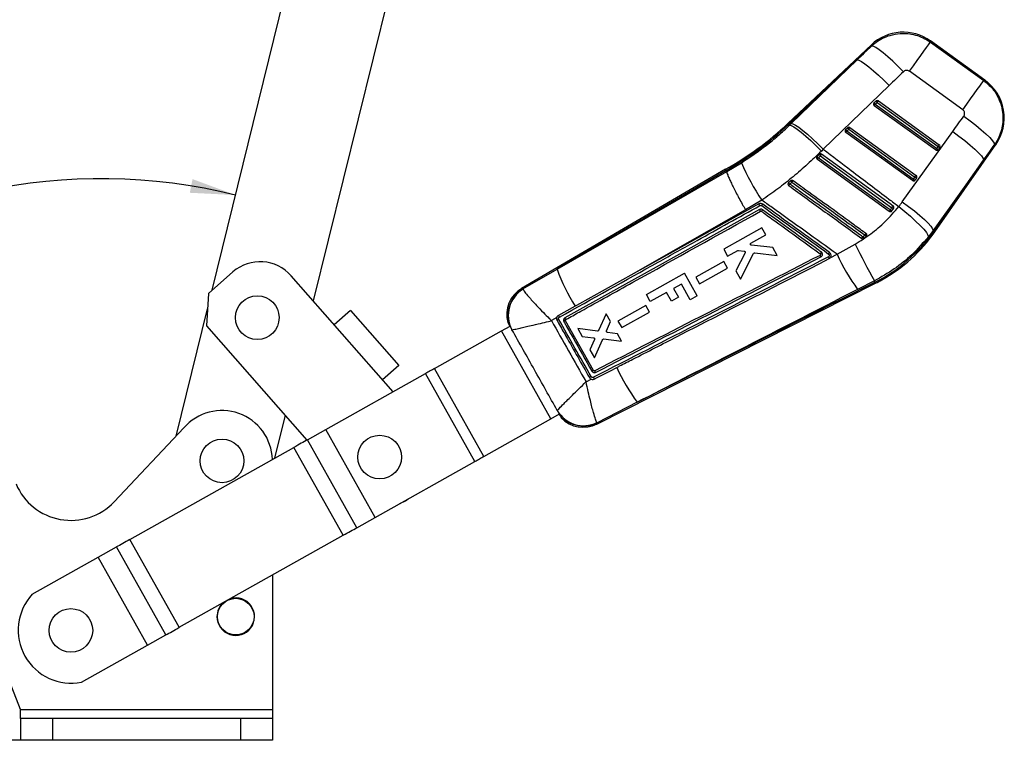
# Model space of a CAD drawing. Extents: x 81 to 742, y 47 to 575.
# Tile 15 of 21: x 153 to 296, y 393 to 498. Entities that reach past the tile are written whole.
import ezdxf

# ---------------------------------------------------------------- set-up
doc = ezdxf.new("R2010")
doc.units = 0
doc.header["$LTSCALE"] = 2
doc.layers.get('0').update_dxf_attribs({"linetype": 'CONTINUOUS'})
doc.styles.add('SLDTEXTSTYLE0', font='TXT', dxfattribs={"width": 0.75})
doc.dimstyles.new('SLDDIMSTYLE4', dxfattribs={"dimtxt": 7, "dimasz": 6.604, "dimexe": 0, "dimexo": 0.0625, "dimgap": 1.75, "dimtad": 1, "dimdec": 4, "dimlfac": 3, "dimzin": 12, "dimtxsty": 'SLDTEXTSTYLE0', "dimsah": 1, "dimcen": 0.09, "dimazin": 3, "dimtfac": 1, "dimtdec": 0, "dimtofl": 0, "dimtmove": 0, "dimatfit": 3, "dimtolj": 1, "dimtzin": 12})

# ---------------------------------------------------------------- blocks, each defined once
blk = doc.blocks.new('_D_10')
at = {"color": 179, "linetype": 'CONTINUOUS'}
blk.add_line((155.33, 393.22), (80.7, 393.22), dxfattribs=at)
blk.add_arc((164.42, 393.22), 81.72, 76.1605, 180, dxfattribs=at)
for points in [[(183.97, 472.57), (177.7, 474.89), (177.3, 472.9)], [(82.7, 393.22), (83.99, 399.78), (81.96, 399.86)]]:
    blk.add_solid(points, dxfattribs=at)
at = {"color": 179, "linetype": 'CONTINUOUS', "insert": (106.69, 464.33, 0.07), "char_height": 7, "attachment_point": 1, "rotation": 31.2512, "style": 'SLDTEXTSTYLE0'}
blk.add_mtext('104°', dxfattribs=at)

msp = doc.modelspace()

# ---------------------------------------------------------------- linework, layer by layer
at = {"color": 7, "linetype": 'CONTINUOUS'}
for p, q in [((180.557715, 458.718423), (205.011484, 557.980785)), ((219.25237, 554.472476), (195.279945, 457.163971)), ((285.100512, 494.832997), (292.877259, 489.244277)), ((293.049983, 489.28751), (285.101843, 494.999398)), ((276.512486, 494.429305), (264.377129, 482.99461)), ((274.44032, 492.229128), (264.500739, 482.863431)), ((264.857145, 482.981512), (274.44032, 492.229128)), ((289.820176, 484.990328), (282.043429, 490.579048)), ((279.087575, 488.490943), (269.5044, 479.243328)), ((276.899081, 485.992431), (277.197681, 486.273785)), ((277.063898, 485.766346), (277.362488, 486.047704)), ((277.362488, 486.047704), (286.222857, 479.644273)), ((277.540974, 486.29481), (286.401343, 479.891379)), ((285.843523, 479.133054), (276.926986, 485.577076)), ((285.980435, 479.322324), (277.063898, 485.766346)), ((264.500739, 482.863431), (264.61212, 482.745215)), ((264.61212, 482.745215), (264.857145, 482.981512)), ((272.762201, 482.094396), (273.060791, 482.37575)), ((282.484851, 474.672605), (272.790096, 481.679042)), ((272.927008, 481.868316), (273.225607, 482.14967)), ((282.621763, 474.861877), (272.927008, 481.868316)), ((273.225607, 482.14967), (273.404083, 482.396776)), ((273.225607, 482.14967), (282.864185, 475.183827)), ((273.404083, 482.396776), (283.042671, 475.430932)), ((281.018458, 471.581801), (288.368694, 481.821114)), ((269.5044, 479.243328), (269.233517, 478.973115)), ((285.775236, 467.235786), (294.645411, 479.913393)), ((286.222857, 479.644273), (285.980435, 479.322324)), ((286.46057, 479.511375), (286.218148, 479.189425)), ((255.462251, 476.015396), (257.614128, 477.280385)), ((268.625609, 478.196735), (268.582564, 478.144369)), ((268.924129, 478.477994), (268.625609, 478.196735)), ((268.653216, 477.78101), (279.126179, 470.212158)), ((292.85287, 477.665831), (285.502634, 467.426518)), ((285.627556, 467.339115), (292.85287, 477.665831)), ((255.288513, 476.318749), (225.610462, 458.978185)), ((255.378099, 476.162334), (230.75767, 461.776887)), ((255.378099, 476.162334), (255.462251, 476.015396)), ((255.46235, 476.01473), (255.462251, 476.015396)), ((264.780166, 474.637796), (264.470857, 474.369413)), ((282.864185, 475.183827), (282.621763, 474.861877)), ((283.101898, 475.050928), (282.859466, 474.728981)), ((260.576588, 471.821817), (258.188528, 470.425327)), ((279.495678, 470.261956), (279.500864, 470.268626)), ((279.500864, 470.268626), (279.743266, 470.590546)), ((260.563932, 467.787742), (255.018067, 464.674571)), ((261.130265, 466.777992), (260.563932, 467.787742)), ((285.502634, 467.426518), (284.810366, 466.505085)), ((285.627556, 467.339115), (285.502634, 467.426518)), ((258.991035, 465.57709), (261.130265, 466.777992)), ((275.451245, 466.267923), (275.772633, 466.533866)), ((275.772633, 466.533866), (275.835049, 466.609957)), ((255.018067, 464.674571), (255.58444, 463.664767)), ((255.58444, 463.664767), (257.056576, 464.491153)), ((257.159046, 464.511548), (258.013658, 464.409656)), ((262.160919, 464.940363), (259.056302, 465.260468)), ((262.811206, 463.780907), (262.160919, 464.940363)), ((271.525643, 463.950089), (274.148804, 465.438316)), ((258.144053, 464.16213), (256.775292, 461.541568)), ((257.448278, 460.341711), (259.360037, 464.051777)), ((259.528728, 464.142332), (262.811206, 463.780907)), ((270.532838, 463.445568), (271.525643, 463.950089)), ((270.532838, 463.445568), (270.541799, 463.456501)), ((225.793001, 458.918918), (230.75767, 461.776887)), ((255.030157, 462.881577), (250.975824, 460.60568)), ((251.519284, 459.63674), (255.573582, 461.912674)), ((255.573582, 461.912674), (255.030157, 462.881577)), ((256.775292, 461.541568), (257.448278, 460.341711)), ((183.590739, 461.381926), (180.034131, 458.258628)), ((206.890992, 443.942064), (192.058225, 460.83266)), ((241.926235, 461.133551), (233.596059, 456.502417)), ((243.773209, 458.074283), (249.31964, 461.186451)), ((251.160325, 457.906024), (249.31964, 461.186451)), ((250.975824, 460.60568), (251.519284, 459.63674)), ((276.952934, 460.080968), (274.517866, 458.84104)), ((277.043712, 459.901218), (276.952934, 460.080968)), ((225.793001, 458.918918), (225.807872, 458.869318)), ((236.54997, 439.246839), (277.124973, 459.740333)), ((242.424823, 442.416021), (277.043712, 459.901218)), ((248.859134, 459.6179), (247.737509, 458.988542)), ((247.737509, 458.988542), (248.454732, 457.710323)), ((250.140709, 457.333907), (248.859134, 459.6179)), ((180.034131, 458.258628), (179.728982, 453.554471)), ((244.332315, 457.077849), (243.773209, 458.074283)), ((246.709671, 458.41181), (244.332315, 457.077849)), ((247.426894, 457.133589), (246.709671, 458.41181)), ((248.454732, 457.710323), (247.426894, 457.133589)), ((251.160325, 457.906024), (250.140709, 457.333907)), ((175.330862, 437.501661), (179.887475, 455.997797)), ((200.706233, 455.783925), (198.326813, 453.694396)), ((200.706233, 455.783925), (207.74465, 447.769034)), ((233.596059, 456.502417), (233.418904, 456.403939)), ((243.682958, 456.51754), (239.628684, 454.241666)), ((244.226378, 455.548636), (243.682958, 456.51754)), ((230.713156, 454.729905), (229.94741, 454.292346)), ((232.021517, 454.445791), (232.032514, 454.452649)), ((237.923381, 455.300276), (236.816453, 452.875343)), ((238.551067, 454.181125), (237.923381, 455.300276)), ((240.17214, 453.272721), (244.226378, 455.548636)), ((179.728982, 453.554471), (194.349902, 436.905115)), ((222.684316, 452.803878), (223.933674, 453.504906)), ((223.587083, 454.019368), (223.65086, 454.05479)), ((223.587083, 454.019368), (223.698777, 453.889651)), ((223.767759, 453.738429), (223.88442, 453.477269)), ((224.197211, 452.980181), (224.181038, 452.987022)), ((236.062469, 447.053218), (231.980097, 454.266818)), ((236.640644, 452.77779), (233.800219, 453.147264)), ((233.800219, 453.147264), (234.439439, 452.007584)), ((237.950675, 452.827634), (238.551067, 454.181125)), ((239.628684, 454.241666), (240.17214, 453.272721)), ((212.93164, 447.331541), (222.681589, 452.802346)), ((229.858589, 440.011656), (222.681589, 452.802346)), ((229.861316, 440.013187), (222.684316, 452.803878)), ((234.439439, 452.007584), (236.084572, 451.803936)), ((236.218211, 451.564611), (235.531526, 450.060463)), ((236.193862, 448.879564), (237.370935, 451.524481)), ((237.546118, 451.62348), (240.16757, 451.298932)), ((239.551471, 452.397429), (238.082942, 452.590188)), ((240.16757, 451.298932), (239.551471, 452.397429)), ((235.531526, 450.060463), (236.193862, 448.879564)), ((207.74465, 447.769034), (205.365227, 445.679505)), ((220.108645, 434.540851), (212.93164, 447.331541)), ((197.103895, 438.450411), (211.632408, 446.602525)), ((218.809408, 433.811835), (211.632408, 446.602525)), ((234.983143, 445.391212), (235.737475, 445.773719)), ((242.424823, 442.416021), (236.59605, 439.429291)), ((191.178702, 440.516272), (189.637696, 434.261043)), ((229.861316, 440.013187), (231.1112, 440.714511)), ((231.062225, 440.68703), (231.224509, 440.451477)), ((231.317899, 440.313949), (231.370863, 440.151281)), ((166.290042, 427.938931), (176.438181, 438.672903)), ((220.108645, 434.540851), (229.858589, 440.011656)), ((236.59605, 439.429291), (236.57106, 439.459726)), ((194.42368, 436.946513), (197.099782, 438.448105)), ((204.276785, 425.657414), (197.099782, 438.448105)), ((204.280897, 425.659722), (197.103895, 438.450411)), ((168.596652, 422.454673), (192.466805, 435.848488)), ((199.643807, 423.057798), (192.466805, 435.848488)), ((201.600683, 424.155823), (194.42368, 436.946513)), ((204.280897, 425.659722), (218.809408, 433.811835)), ((152.656353, 397.724466), (141.992337, 424.551134)), ((201.600683, 424.155823), (204.276785, 425.657414)), ((204.276785, 425.657414), (204.280897, 425.659722)), ((175.773654, 409.663982), (199.643807, 423.057798)), ((175.773654, 409.663982), (168.596652, 422.454673)), ((163.963674, 419.855056), (166.639776, 421.356648)), ((173.816778, 408.565958), (166.639776, 421.356648)), ((154.368952, 414.47135), (163.959562, 419.852749)), ((163.963674, 419.855056), (163.959562, 419.852749)), ((171.136564, 407.062058), (163.959562, 419.852749)), ((171.140675, 407.064365), (163.963674, 419.855056)), ((189.32567, 417.268174), (189.32567, 397.724466)), ((171.140675, 407.064365), (173.816778, 408.565958)), ((161.545955, 401.68066), (171.136564, 407.062058)), ((171.140675, 407.064365), (171.136564, 407.062058)), ((152.659003, 397.721419), (152.656353, 397.724466)), ((152.656353, 397.724466), (189.32567, 397.724466)), ((152.659003, 396.391133), (152.659003, 397.721419)), ((189.32567, 397.724466), (189.32567, 396.391133)), ((152.659003, 396.391133), (152.659003, 393.224467)), ((157.325669, 396.391133), (152.659003, 396.391133)), ((157.325669, 396.391133), (157.325669, 393.224467)), ((184.659004, 396.391133), (157.325669, 396.391133)), ((184.659004, 396.391133), (184.659004, 393.224467)), ((189.32567, 396.391133), (184.659004, 396.391133)), ((189.32567, 396.391133), (189.32567, 393.224467)), ((157.325669, 393.224467), (152.659003, 393.224467)), ((184.659004, 393.224467), (157.325669, 393.224467)), ((189.32567, 393.224467), (184.659004, 393.224467))]:
    msp.add_line(p, q, dxfattribs=at)
at = {"color": 8, "linetype": 'CONTINUOUS'}
msp.add_line((230.795251, 441.199928), (230.797317, 441.21098), dxfattribs=at)
at = {"color": 7, "linetype": 'CONTINUOUS', "flags": 128}
for points in [[(282.043429, 490.579048), (282.631022, 491.39669), (283.187759, 492.171381), (283.697617, 492.880865), (284.145973, 493.504757), (284.519942, 494.02513), (284.808767, 494.42704), (285.004161, 494.698931), (285.100512, 494.832997)], [(281.187516, 490.514675), (280.406467, 491.301029), (279.635282, 492.038259), (278.89987, 492.701614), (278.224907, 493.268827), (277.633053, 493.720859), (277.144166, 494.042535), (276.774667, 494.223063), (276.536953, 494.256382)], [(274.44032, 492.229128), (274.683318, 492.189024), (275.056106, 492.003957), (275.546344, 491.680055), (276.137781, 491.228053), (276.810827, 490.662927), (277.543169, 490.003396), (278.310569, 489.271317), (279.087575, 488.490943)], [(289.820176, 484.990328), (290.407769, 485.80797), (290.964496, 486.582661), (291.474364, 487.292145), (291.92272, 487.916037), (292.29669, 488.43641), (292.585514, 488.838319), (292.780908, 489.110211), (292.877259, 489.244277)], [(289.969396, 484.054008), (290.878973, 483.385016), (291.740141, 482.715735), (292.523038, 482.069372), (293.200524, 481.468334), (293.749106, 480.933462), (294.149768, 480.483303), (294.388614, 480.133458), (294.457378, 479.896063)], [(264.61212, 482.745215), (264.849804, 482.699687), (265.217644, 482.50916), (265.703432, 482.179959), (266.291064, 481.72301), (266.96104, 481.153473), (267.691117, 480.490247), (268.457077, 479.755331), (269.233517, 478.973115)], [(264.857145, 482.981512), (265.100143, 482.941408), (265.47293, 482.756341), (265.963169, 482.432439), (266.554606, 481.980437), (267.227652, 481.415311), (267.960004, 480.75578), (268.727394, 480.023701), (269.5044, 479.243328)], [(288.368694, 481.821114), (289.271992, 481.155097), (290.127677, 480.488692), (290.906451, 479.844728), (291.581642, 479.245255), (292.130124, 478.7108), (292.533121, 478.259677), (292.776815, 477.907332), (292.85287, 477.665831)], [(279.266528, 470.405993), (278.827818, 470.723122), (277.072968, 471.991648), (270.053597, 477.065803), (268.794489, 477.976001)], [(269.091856, 478.255753), (269.530566, 477.938617), (271.285397, 476.670066), (278.304777, 471.595922), (279.507748, 470.726343)], [(279.684277, 470.970863), (279.251528, 471.283624), (277.496558, 472.551991), (270.476691, 477.625461), (269.26762, 478.499293)], [(230.75767, 461.776887), (239.552301, 466.845484), (255.46235, 476.01473)], [(281.018458, 471.581801), (281.921756, 470.915784), (282.77744, 470.249379), (283.556215, 469.605413), (284.231406, 469.005939), (284.779888, 468.471489), (285.182885, 468.020364), (285.426579, 467.668019), (285.502634, 467.426518)], [(260.255915, 470.463874), (246.086505, 462.580285), (246.070173, 462.571198), (231.916027, 454.698903)], [(260.150484, 471.268921), (245.554012, 463.150734), (241.926235, 461.133551)], [(258.188528, 470.425327), (247.637805, 464.396253), (241.926235, 461.133551)], [(280.50556, 470.903602), (281.379692, 470.190564), (282.206786, 469.47876), (282.958261, 468.792795), (283.60813, 468.156379), (284.133953, 467.591506), (284.517538, 467.117701), (284.745635, 466.751339), (284.810366, 466.505085)], [(233.418904, 456.403939), (232.95285, 456.14487), (230.956998, 455.035454)], [(222.684316, 452.803878), (222.683963, 452.803678), (222.683605, 452.803479), (222.683258, 452.803283), (222.68291, 452.803088), (222.682567, 452.802897), (222.682234, 452.802708), (222.681907, 452.802525), (222.681589, 452.802346)], [(212.93164, 447.331541), (212.780045, 447.246479), (212.624169, 447.159014), (212.464593, 447.069474), (212.301912, 446.978192), (212.136732, 446.885509), (211.969673, 446.791769), (211.801354, 446.697324), (211.632408, 446.602525)], [(236.155725, 445.795773), (236.611616, 446.029142), (238.535446, 447.013969), (239.449374, 447.481833)], [(197.103895, 438.450411), (197.103323, 438.450092), (197.10276, 438.449775), (197.102206, 438.449465), (197.101669, 438.449163), (197.101153, 438.448874), (197.100664, 438.448599), (197.100207, 438.448342), (197.099782, 438.448105)], [(194.42368, 436.946513), (194.22245, 436.8336), (194.004311, 436.711201), (193.771367, 436.580492), (193.525858, 436.442735), (193.270151, 436.299254), (193.006706, 436.151432), (192.73806, 436.000693), (192.466805, 435.848488)], [(218.809408, 433.811835), (218.978357, 433.906634), (219.146676, 434.001079), (219.313733, 434.094818), (219.478912, 434.187502), (219.641593, 434.278784), (219.801169, 434.368324), (219.957046, 434.455788), (220.108645, 434.540851)], [(207.884554, 427.681775), (208.688646, 428.091064), (209.093347, 428.360042)], [(199.643807, 423.057798), (199.915063, 423.210003), (200.183706, 423.360742), (200.447151, 423.508564), (200.70286, 423.652045), (200.948369, 423.789802), (201.181314, 423.92051), (201.399452, 424.04291), (201.600683, 424.155823)], [(168.596652, 422.454673), (168.325395, 422.302468), (168.056751, 422.151729), (167.793306, 422.003907), (167.537599, 421.860426), (167.292089, 421.722668), (167.059145, 421.59196), (166.841006, 421.46956), (166.639776, 421.356648)], [(173.816778, 408.565958), (174.018008, 408.678871), (174.236146, 408.801269), (174.469092, 408.931977), (174.7146, 409.069736), (174.970308, 409.213217), (175.233753, 409.361039), (175.502397, 409.511777), (175.773654, 409.663982)]]:
    msp.add_lwpolyline(points, dxfattribs=at)
at = {"color": 8, "linetype": 'CONTINUOUS', "flags": 128}
for points in [[(285.101843, 494.999398), (285.101694, 494.980901), (285.100512, 494.832997)], [(276.536953, 494.256382), (276.515198, 494.410082), (276.512486, 494.429305)], [(292.877259, 489.244277), (293.03078, 489.282707), (293.049983, 489.28751)], [(264.500739, 482.863431), (264.446678, 482.9208), (264.408044, 482.961798), (264.384858, 482.98641), (264.377129, 482.99461)], [(294.645411, 479.913393), (294.624509, 479.911466), (294.457378, 479.896063)], [(285.775236, 467.235786), (285.766007, 467.242248), (285.738301, 467.261632), (285.692147, 467.293925), (285.627556, 467.339115)], [(225.610462, 458.978185), (225.630752, 458.971597), (225.793001, 458.918918)], [(277.124973, 459.740333), (277.119897, 459.750393), (277.104648, 459.780573), (277.079256, 459.830855), (277.043712, 459.901218)], [(236.59605, 439.429291), (236.555091, 439.267121), (236.54997, 439.246839)]]:
    msp.add_lwpolyline(points, dxfattribs=at)
at = {"color": 7, "linetype": 'CONTINUOUS'}
for centre, radius in [((187.12723, 454.727946), 3.175), ((204.943219, 434.440252), 3.175), ((181.992336, 433.884466), 3.175), ((183.992336, 411.2178), 2.666667), ((159.992336, 409.2178), 3.175)]:
    msp.add_circle(centre, radius, dxfattribs=at)
for centre, radius, start, end in [((281.152953, 489.504489), 6.766667, 53.90879557, 133.6599157), ((289.101089, 483.792601), 6.766667, 324.6648136, 54.66775329), ((277.085526, 485.796449), 0.270667, 148.24233095, 234.14420233), ((277.081617, 485.798799), 0.266107, 133.31036855, 148.23020925), ((277.447915, 486.219413), 0.593918, 202.4686251, 229.71564873), ((277.382052, 486.076537), 0.269999, 53.94220328, 133.0673883), ((277.746229, 486.500552), 0.593573, 202.45998917, 229.72219518), ((41.776826, 656.400649), 290.724491, 324.12915603, 324.18923085), ((153.571538, 574.952815), 152.330527, 324.07523357, 324.16309618), ((232.6431, 516.673145), 46.274097, 299.29930839, 313.2972794), ((232.6431, 516.673145), 46.454341, 299.30149443, 313.2972794), ((272.948641, 481.898416), 0.270667, 148.24233095, 234.14420233), ((272.94402, 481.901337), 0.265198, 133.28247817, 148.25288985), ((273.310761, 482.321172), 0.593587, 202.46031055, 229.7218738), ((151.46583, 569.583184), 149.822281, 324.07521136, 324.16454646), ((273.245161, 482.178511), 0.269992, 53.94099883, 133.06859274), ((273.609633, 482.602749), 0.593933, 202.46976325, 229.71570901), ((167.932439, 564.570506), 145.611065, 324.07320629, 324.16512346), ((286.002069, 479.352426), 0.270667, 234.14420233, 320.35222786), ((286.349911, 479.704153), 0.531325, 225.9420127, 255.64144414), ((285.995442, 479.35761), 0.279078, 320.40135909, 322.94035721), ((68.28504, 637.250075), 268.954422, 324.1267247, 324.19166217), ((286.592356, 480.026143), 0.53137, 225.94329906, 255.64015778), ((286.244641, 479.672338), 0.269323, 323.29757168, 54.42001706), ((284.100774, 488.121975), 28.619617, 202.26040799, 214.71850005), ((269.262816, 478.509282), 0.709731, 206.12774363, 228.71038614), ((223.618883, 510.557404), 55.699041, 323.95253347, 324.20022636), ((269.53268, 478.762861), 0.671925, 205.08458604, 228.99987092), ((171.509715, 548.86663), 120.449866, 324.11033132, 324.25319793), ((268.62208, 477.700518), 4.913306, 218.56137409, 221.74015087), ((248.405506, 486.478488), 20.471804, 323.94464355, 324.71367175), ((162.933439, 561.295486), 147.6349, 324.07419294, 324.16485086), ((282.643393, 474.891979), 0.270667, 234.14420233, 320.35222786), ((282.991209, 475.243652), 0.531265, 225.94028366, 255.6420455), ((282.664527, 474.875134), 0.243643, 320.23049972, 323.13975313), ((43.107539, 648.549498), 295.869744, 324.12967839, 324.18870849), ((283.233636, 475.565611), 0.531275, 225.94056663, 255.6428902), ((282.885966, 475.211891), 0.269324, 323.29793156, 54.41965718), ((272.139583, 480.753379), 9.978194, 219.77628374, 221.33896488), ((249.722032, 484.872515), 18.37062, 323.50152575, 324.33899848), ((259.40319, 470.624951), 0.986482, 25.33592, 40.7527057), ((249.921276, 478.091715), 13.21149, 323.34447115, 324.59846645), ((252.522959, 476.913986), 9.95765, 323.79081253, 325.2370286), ((223.7509, 510.455312), 68.453874, 323.99278263, 324.19308538), ((279.686593, 470.854028), 0.614158, 226.8453906, 252.39738592), ((155.400685, 560.510119), 153.17862, 324.11659025, 324.22939638), ((279.907925, 471.148253), 0.581506, 226.51437846, 253.55114922), ((266.542614, 480.692322), 23.292556, 296.7972794, 325.02058205), ((257.558748, 479.203274), 21.818178, 323.60917732, 324.31037331), ((279.563398, 469.863965), 5.462721, 218.34824449, 221.16941442), ((254.882606, 481.79399), 25.608037, 323.98262756, 324.60069568), ((278.251346, 468.889656), 3.419615, 219.04184549, 223.54349953), ((266.542614, 480.692322), 23.4728, 299.2972794, 325.02058205), ((388.417585, 521.836076), 127.428653, 206.26880535, 208.98790444), ((260.090435, 471.501945), 12.668991, 323.64149603, 324.78526975), ((298.614072, 476.384246), 29.805893, 204.65611509, 216.05643338), ((187.549848, 456.87355), 6, 41.2885457, 131.2885457), ((256.15965, 471.013013), 27.028995, 199.98120034, 212.71743632), ((266.542614, 480.692322), 23.4728, 296.7972794, 299.2972794), ((227.829361, 455.180578), 4.398333, 119.86564272, 195.28898791), ((228.047177, 455.121388), 4.416169, 120.69294316, 208.90161831), ((228.097177, 455.078376), 4.428562, 121.12728064, 208.28039254), ((235.33299, 446.590293), 8.991105, 118.74340904, 120.58069488), ((265.947694, 459.639119), 29.154083, 204.64540243, 216.21103685), ((250.670264, 419.569068), 30.489981, 119.35854101, 119.89755183), ((247.621687, 426.546346), 23.540335, 119.40888227, 120.02675418), ((181.992336, 433.884466), 7.333333, 1.56253228, 139.23419648), ((234.624308, 443.434849), 4.426222, 210.16091598, 296.09256406), ((234.567048, 443.172824), 4.398333, 223.41264715, 297.24293247), ((230.079647, 439.621221), 0.448671, 119.1184056, 119.51779123), ((159.992336, 433.892923), 8.666667, 202.84015873, 316.60697149), ((160.028674, 409.238189), 7.708333, 137.24253263, 281.35202617), ((183.992336, 411.2178), 2.733333, 180, 106.61689591), ((183.992336, 411.2178), 2.733333, 131.9776629, 180)]:
    msp.add_arc(centre, radius, start, end, dxfattribs=at)
at = {"color": 8, "linetype": 'CONTINUOUS'}
msp.add_arc((234.631412, 443.38451), 4.416284, 213.08434588, 296.41452016, dxfattribs=at)
at = {"color": 7, "linetype": 'CONTINUOUS'}
for centre, major_axis, ratio, start_param, end_param in [((331.909886, 481.546704), (222.313164, 207.718541), 0.1556261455, 1.6754496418, 1.6850915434), ((332.39661, 482.223986), (222.195773, 207.843166), 0.1356176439, 1.6752891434, 1.684931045), ((269.893164, 527.141769), (171.111102, 244.68702), 0.1382424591, 4.6233432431, 4.6325769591), ((269.406439, 526.464487), (171.101794, 244.693532), 0.1586388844, 4.6233321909, 4.6325659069), ((267.149854, 481.537302), (9.963553, 13.864361), 0.999926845, 4.6631080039, 4.7129170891)]:
    msp.add_ellipse(centre, major_axis=major_axis, ratio=ratio, start_param=start_param, end_param=end_param, dxfattribs=at)
for points, knots in [([(276.536953, 494.256382), (276.740875, 494.43426), (277.238471, 494.868309), (278.146173, 495.409108), (279.334395, 495.880241), (280.581224, 496.104119), (281.823353, 496.086742), (282.955504, 495.882342), (284.075465, 495.484032), (284.758831, 495.050008), (285.100512, 494.832997)], [0, 0, 0, 0, 0.0873921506, 0.2132491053, 0.3391055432, 0.4988415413, 0.6188015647, 0.738761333, 0.8693812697, 1, 1, 1, 1]), ([(282.043429, 490.579048), (282.038095, 490.582806), (281.972162, 490.629248), (281.828013, 490.69441), (281.627412, 490.712569), (281.428449, 490.674304), (281.286343, 490.603081), (281.207878, 490.532889), (281.187516, 490.514675)], [0, 0, 0, 0, 0.0210033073, 0.2595972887, 0.4981508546, 0.6582550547, 0.9113188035, 1, 1, 1, 1]), ([(292.877259, 489.244277), (293.317846, 488.873341), (294.044321, 488.261714), (294.786375, 487.161013), (295.293493, 486.094325), (295.601338, 484.941063), (295.697367, 483.747595), (295.601474, 482.611433), (295.313386, 481.513641), (294.917192, 480.604527), (294.58503, 480.092744), (294.457378, 479.896063)], [0, 0, 0, 0, 0.1640705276, 0.2705322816, 0.376994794, 0.5010281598, 0.6095026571, 0.7179766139, 0.8254470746, 0.9329181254, 1, 1, 1, 1]), ([(289.969396, 484.054008), (289.982606, 484.073761), (290.037788, 484.15628), (290.09832, 484.324466), (290.101818, 484.523046), (290.052658, 484.710559), (289.965737, 484.868114), (289.86439, 484.953206), (289.820176, 484.990328)], [0, 0, 0, 0, 0.0682013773, 0.2849160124, 0.5017958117, 0.6255365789, 0.8366379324, 1, 1, 1, 1]), ([(257.614128, 477.280385), (258.836447, 478.094102), (260.684774, 479.324562), (262.97831, 481.216524), (264.067521, 482.235655), (264.61212, 482.745215)], [0, 0, 0, 0, 0.49400252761, 0.74700432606, 1, 1, 1, 1]), ([(269.233517, 478.973115), (268.570378, 478.329143), (267.244096, 477.041195), (265.118456, 475.20773), (262.903842, 473.448908), (261.352346, 472.364185), (260.576588, 471.821817)], [0, 0, 0, 0, 0.2476453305, 0.4952927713, 0.7476429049, 1, 1, 1, 1]), ([(269.5044, 479.243328), (270.865322, 478.207874), (274.051855, 475.78341), (277.720799, 473.00598), (280.028578, 471.263704), (280.50556, 470.903602)], [0, 0, 0, 0, 0.3716168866, 0.8701229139, 1, 1, 1, 1]), ([(268.582564, 478.144369), (268.568868, 478.116899), (268.541472, 478.061954), (268.538015, 477.968004), (268.564012, 477.879326), (268.608051, 477.816913), (268.642516, 477.789515), (268.653216, 477.78101)], [0, 0, 0, 0, 0.2255145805, 0.4510614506, 0.6758586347, 0.8993750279, 1, 1, 1, 1]), ([(268.794489, 477.976001), (268.83909, 478.017961), (268.938244, 478.111242), (269.037337, 478.204464), (269.091856, 478.255753)], [0, 0, 0, 0, 0.4498216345, 1, 1, 1, 1]), ([(269.26762, 478.499293), (269.262845, 478.502601), (269.233168, 478.523157), (269.170251, 478.548987), (269.078451, 478.554184), (268.991324, 478.530756), (268.945802, 478.495012), (268.924129, 478.477994)], [0, 0, 0, 0, 0.0467711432, 0.290649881, 0.5345189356, 0.7783794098, 1, 1, 1, 1]), ([(255.378099, 476.162334), (255.318791, 476.266173), (255.259261, 476.3704), (255.288741, 476.318364), (255.288851, 476.31817)], [0, 0, 0, 0, 0.9962793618, 1, 1, 1, 1]), ([(255.46235, 476.01473), (255.465452, 475.962387), (255.471656, 475.8577), (255.587966, 475.517811), (255.781708, 475.050772), (256.052128, 474.461265), (256.392423, 473.765073), (256.790888, 472.984893), (257.238263, 472.140063), (257.692856, 471.306918), (258.015429, 470.730544), (258.17194, 470.454576), (258.188528, 470.425327)], [0, 0, 0, 0, 0.1120074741, 0.2240150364, 0.3360222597, 0.4480296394, 0.5600393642, 0.6720492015, 0.7840628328, 0.8960759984, 0.9889854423, 1, 1, 1, 1]), ([(264.647804, 474.162657), (264.683964, 474.193972), (264.786668, 474.282912), (264.889368, 474.371846), (264.95591, 474.429468)], [0, 0, 0, 0, 0.3520815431, 1, 1, 1, 1]), ([(265.116137, 474.652687), (265.090967, 474.667509), (265.039467, 474.697834), (264.948016, 474.708737), (264.85763, 474.690555), (264.803957, 474.658311), (264.780592, 474.638164), (264.780166, 474.637796)], [0, 0, 0, 0, 0.24052733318, 0.49212666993, 0.74372149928, 0.99531909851, 1, 1, 1, 1]), ([(264.95591, 474.429468), (266.74631, 473.13474), (270.292774, 470.570116), (273.839289, 468.005551), (275.595379, 466.735683)], [0, 0, 0, 0, 0.5048408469, 1, 1, 1, 1]), ([(275.756609, 466.95999), (275.612098, 467.064466), (274.882664, 467.591818), (271.813554, 469.810695), (268.411234, 472.270443), (265.593845, 474.30732), (265.116137, 474.652687)], [0, 0, 0, 0, 0.0407437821, 0.2056576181, 0.8653137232, 1, 1, 1, 1]), ([(264.379404, 474.196284), (264.378856, 474.165697), (264.377761, 474.104524), (264.414765, 474.018785), (264.458372, 473.969016), (264.486162, 473.948266), (264.489672, 473.945644)], [0, 0, 0, 0, 0.3180061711, 0.635995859, 0.9540126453, 1, 1, 1, 1]), ([(264.470857, 474.369413), (264.450633, 474.348198), (264.409353, 474.304895), (264.385673, 474.240333), (264.380406, 474.203326), (264.379404, 474.196284)], [0, 0, 0, 0, 0.43748359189, 0.89296389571, 1, 1, 1, 1]), ([(264.489672, 473.945644), (266.261742, 472.664489), (269.80588, 470.10218), (273.350052, 467.539905), (275.122138, 466.258769)], [0, 0, 0, 0, 0.5000002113, 1, 1, 1, 1]), ([(275.279236, 466.474676), (275.133015, 466.580409), (274.401913, 467.109075), (271.331296, 469.329485), (267.933701, 471.786407), (265.121024, 473.82044), (264.647804, 474.162657)], [0, 0, 0, 0, 0.0412600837, 0.2063010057, 0.8664635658, 1, 1, 1, 1]), ([(271.525643, 463.950089), (269.975512, 465.065183), (266.823006, 467.332954), (263.173162, 469.956637), (261.073299, 471.465017), (260.576588, 471.821817)], [0, 0, 0, 0, 0.4248122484, 0.8639422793, 1, 1, 1, 1]), ([(231.104202, 454.808828), (235.900845, 457.476421), (242.588976, 461.195942), (252.319041, 466.608981), (257.252547, 469.354234), (260.294787, 471.04709)], [0, 0, 0, 0, 0.4929376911, 0.6873207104, 1, 1, 1, 1]), ([(232.032514, 454.452649), (232.133081, 454.508549), (232.86309, 454.914322), (236.110833, 456.719662), (245.458263, 461.916195), (254.175333, 466.764698), (260.374985, 470.212993)], [0, 0, 0, 0, 0.0106438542, 0.0772635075, 0.3437421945, 1, 1, 1, 1]), ([(260.703347, 471.236305), (260.652969, 471.265643), (260.552215, 471.324319), (260.375443, 471.342299), (260.239345, 471.314121), (260.169196, 471.278439), (260.150484, 471.268921)], [0, 0, 0, 0, 0.2971966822, 0.5943862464, 0.8918039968, 1, 1, 1, 1]), ([(260.690125, 470.438259), (260.650398, 470.461308), (260.570947, 470.507407), (260.431661, 470.521333), (260.32501, 470.498999), (260.270204, 470.471138), (260.255915, 470.463874)], [0, 0, 0, 0, 0.2982152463, 0.5964177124, 0.8947723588, 1, 1, 1, 1]), ([(260.374985, 470.212993), (260.374755, 470.218076), (260.374279, 470.228601), (260.348896, 470.286505), (260.307935, 470.368868), (260.273255, 470.432205), (260.255915, 470.463874)], [0, 0, 0, 0, 0.2373832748, 0.4915928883, 0.7457951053, 1, 1, 1, 1]), ([(260.294787, 471.04709), (260.303624, 471.051589), (260.336924, 471.068542), (260.401611, 471.081961), (260.485643, 471.073409), (260.533537, 471.045556), (260.557445, 471.031653)], [0, 0, 0, 0, 0.10758235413, 0.40539478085, 0.70318282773, 1, 1, 1, 1]), ([(260.374985, 470.212993), (260.388389, 470.218849), (260.416162, 470.230982), (260.462675, 470.23065), (260.497957, 470.219063), (260.515356, 470.207531), (260.520053, 470.204417)], [0, 0, 0, 0, 0.28513532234, 0.59079742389, 0.88952597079, 1, 1, 1, 1]), ([(260.520053, 470.20442), (260.648984, 470.111203), (261.362819, 469.595104), (264.210326, 467.536406), (266.928947, 465.570966), (269.06265, 464.028395)], [0, 0, 0, 0, 0.045279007, 0.2506893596, 1, 1, 1, 1]), ([(260.557445, 471.031653), (262.180159, 469.858132), (265.425312, 467.51129), (268.670575, 465.164571), (270.293069, 463.991311)], [0, 0, 0, 0, 0.5000423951, 1, 1, 1, 1]), ([(269.233755, 464.259922), (269.087535, 464.365655), (267.663623, 465.395303), (264.815727, 467.454728), (262.114107, 469.408477), (260.690135, 470.438261)], [0, 0, 0, 0, 0.0513425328, 0.4999805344, 1, 1, 1, 1]), ([(270.440958, 464.196468), (268.818007, 465.369759), (265.572106, 467.716341), (262.326267, 470.062984), (260.703347, 471.236305)], [0, 0, 0, 0, 0.4999998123, 1, 1, 1, 1]), ([(274.148804, 465.438316), (274.920307, 465.914864), (276.477837, 466.876931), (278.629958, 468.715547), (279.866264, 470.157808), (280.50556, 470.903602)], [0, 0, 0, 0, 0.32156278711, 0.64917932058, 1, 1, 1, 1]), ([(279.126179, 470.212158), (279.152461, 470.196822), (279.205024, 470.16615), (279.297548, 470.156291), (279.387083, 470.175588), (279.454252, 470.215669), (279.485056, 470.250087), (279.495678, 470.261956)], [0, 0, 0, 0, 0.2201659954, 0.4403246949, 0.661068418, 0.8831235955, 1, 1, 1, 1]), ([(279.507748, 470.726343), (279.475127, 470.683022), (279.394749, 470.576277), (279.314317, 470.46946), (279.266528, 470.405993)], [0, 0, 0, 0, 0.4058387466, 1, 1, 1, 1]), ([(279.743266, 470.590546), (279.757535, 470.613462), (279.787807, 470.662077), (279.801878, 470.750523), (279.786789, 470.840876), (279.745642, 470.91848), (279.703372, 470.954564), (279.684277, 470.970863)], [0, 0, 0, 0, 0.1890990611, 0.401159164, 0.6132169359, 0.8252815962, 1, 1, 1, 1]), ([(275.122138, 466.258769), (275.148573, 466.243341), (275.201446, 466.212484), (275.294151, 466.203159), (275.381633, 466.220756), (275.429077, 466.252903), (275.451245, 466.267923)], [0, 0, 0, 0, 0.2579312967, 0.5158843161, 0.7738033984, 1, 1, 1, 1]), ([(275.595379, 466.735683), (275.561462, 466.707214), (275.456797, 466.619359), (275.35085, 466.53303), (275.279236, 466.474676)], [0, 0, 0, 0, 0.3240472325, 1, 1, 1, 1]), ([(275.835049, 466.609957), (275.847127, 466.63804), (275.871284, 466.694208), (275.86958, 466.787715), (275.839086, 466.874602), (275.794828, 466.930526), (275.763719, 466.954508), (275.756609, 466.95999)], [0, 0, 0, 0, 0.2327572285, 0.4655186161, 0.6982718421, 0.931036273, 1, 1, 1, 1]), ([(284.810366, 466.505085), (284.035065, 465.609969), (282.541269, 463.885325), (279.875933, 461.721978), (277.934169, 460.631846), (276.952934, 460.080968)], [0, 0, 0, 0, 0.34801547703, 0.67053149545, 1, 1, 1, 1]), ([(257.056576, 464.491153), (257.074062, 464.499058), (257.10671, 464.513817), (257.142449, 464.512267), (257.159046, 464.511548)], [0, 0, 0, 0, 0.5356086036, 1, 1, 1, 1]), ([(258.013658, 464.409656), (258.03249, 464.405396), (258.070163, 464.396873), (258.117014, 464.361305), (258.147109, 464.319147), (258.155842, 464.288711), (258.159292, 464.276686)], [0, 0, 0, 0, 0.2739902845, 0.5480745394, 0.8214523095, 1, 1, 1, 1]), ([(258.910847, 465.383204), (258.907479, 465.402081), (258.900744, 465.439835), (258.915268, 465.496345), (258.945245, 465.545314), (258.976018, 465.566669), (258.991035, 465.57709)], [0, 0, 0, 0, 0.2526498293, 0.5052785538, 0.7585743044, 1, 1, 1, 1]), ([(259.056302, 465.260468), (259.037547, 465.264309), (259.000035, 465.271991), (258.952857, 465.306304), (258.923534, 465.345767), (258.914147, 465.373466), (258.910847, 465.383204)], [0, 0, 0, 0, 0.2826017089, 0.5652253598, 0.8471434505, 1, 1, 1, 1]), ([(270.261985, 463.57342), (264.095766, 460.413691), (252.6912, 454.569698), (241.285658, 448.728641), (236.046862, 446.045726)], [0, 0, 0, 0, 0.5406798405, 1, 1, 1, 1]), ([(269.04463, 463.797576), (263.577817, 460.997148), (252.64419, 455.396292), (241.709611, 449.798325), (236.242321, 446.999341)], [0, 0, 0, 0, 0.4999998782, 1, 1, 1, 1]), ([(236.379367, 446.767193), (241.841515, 449.564561), (252.775402, 455.164209), (263.708419, 460.766552), (269.179723, 463.570182)], [0, 0, 0, 0, 0.4995613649, 1, 1, 1, 1]), ([(239.449374, 447.481833), (239.58908, 447.553353), (240.370062, 447.953163), (243.302084, 449.454215), (253.471071, 454.660692), (262.998102, 459.540905), (270.37427, 463.319341)], [0, 0, 0, 0, 0.0135520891, 0.0757581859, 0.2844189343, 1, 1, 1, 1]), ([(258.159292, 464.276686), (258.161746, 464.257464), (258.166791, 464.217957), (258.151767, 464.181068), (258.144053, 464.162128)], [0, 0, 0, 0, 0.48655419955, 1, 1, 1, 1]), ([(259.360037, 464.051777), (259.370475, 464.067868), (259.391352, 464.100052), (259.440674, 464.131447), (259.488538, 464.144412), (259.518164, 464.142879), (259.528728, 464.142332)], [0, 0, 0, 0, 0.2812316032, 0.5624815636, 0.843987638, 1, 1, 1, 1]), ([(269.179723, 463.570182), (269.163548, 463.600997), (269.131198, 463.662629), (269.08796, 463.738268), (269.055346, 463.789787), (269.047877, 463.794811), (269.044143, 463.797323)], [0, 0, 0, 0, 0.2500015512, 0.5000047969, 0.7500009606, 1, 1, 1, 1]), ([(269.081445, 463.825888), (269.080911, 463.82531), (269.070394, 463.81393), (269.057176, 463.805543), (269.04463, 463.797581)], [0, 0, 0, 0, 0.0507847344, 1, 1, 1, 1]), ([(269.233755, 464.259922), (269.228449, 464.25266), (269.213171, 464.231751), (269.180083, 464.18651), (269.136702, 464.127499), (269.095823, 464.072247), (269.06984, 464.037523), (269.064862, 464.031203), (269.06265, 464.028395)], [0, 0, 0, 0, 0.06377640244, 0.1836321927, 0.3984951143, 0.61334622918, 0.82819867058, 1, 1, 1, 1]), ([(269.06265, 464.028395), (269.073044, 464.019061), (269.095406, 463.998979), (269.114929, 463.956693), (269.119829, 463.90981), (269.109592, 463.863352), (269.090874, 463.838437), (269.081445, 463.825888)], [0, 0, 0, 0, 0.1822251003, 0.392056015, 0.5935059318, 0.7952562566, 1, 1, 1, 1]), ([(269.179723, 463.570182), (269.215178, 463.592775), (269.289392, 463.640069), (269.366148, 463.752346), (269.40489, 463.885286), (269.396616, 464.023552), (269.343061, 464.159326), (269.271409, 464.225268), (269.233755, 464.259922)], [0, 0, 0, 0, 0.152253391, 0.3187046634, 0.4831395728, 0.6494674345, 0.8157881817, 1, 1, 1, 1]), ([(270.293069, 463.991314), (270.314791, 463.971935), (270.357294, 463.934018), (270.391473, 463.854778), (270.399066, 463.771166), (270.377928, 463.689957), (270.331988, 463.618613), (270.285319, 463.588488), (270.261985, 463.573425)], [0, 0, 0, 0, 0.1728870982, 0.3382733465, 0.5036965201, 0.6691398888, 0.8345702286, 1, 1, 1, 1]), ([(270.261985, 463.573425), (270.278297, 463.541196), (270.310921, 463.476736), (270.349544, 463.393191), (270.373486, 463.334725), (270.374022, 463.324355), (270.37428, 463.319353)], [0, 0, 0, 0, 0.254328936, 0.5086613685, 0.7629938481, 1, 1, 1, 1]), ([(270.37427, 463.319346), (270.4309, 463.356015), (270.488417, 463.393258), (270.532164, 463.444774), (270.532838, 463.445568)], [0, 0, 0, 0, 0.9845834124, 1, 1, 1, 1]), ([(270.541799, 463.456501), (270.566358, 463.492533), (270.623658, 463.576603), (270.662063, 463.735659), (270.646714, 463.910691), (270.57484, 464.076796), (270.486104, 464.156113), (270.440958, 464.196468)], [0, 0, 0, 0, 0.1568685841, 0.3660006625, 0.5750038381, 0.783773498, 1, 1, 1, 1]), ([(225.807872, 458.869318), (225.873348, 458.75205), (225.999037, 458.526939), (226.531017, 457.884485), (227.136395, 457.202648), (227.850506, 456.430315), (228.691639, 455.553171), (229.439687, 454.796677), (229.835793, 454.402815), (229.944297, 454.295427), (229.94741, 454.292346)], [0, 0, 0, 0, 0.1967579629, 0.377700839, 0.50530795, 0.6329408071, 0.809847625, 0.9480611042, 0.9985099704, 1, 1, 1, 1]), ([(274.517866, 458.84104), (268.312582, 455.66541), (257.614578, 450.190575), (246.917256, 444.715378), (242.424823, 442.416021)], [0, 0, 0, 0, 0.58004131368, 1, 1, 1, 1]), ([(230.713156, 454.729905), (230.703986, 454.686278), (230.682881, 454.585856), (230.703287, 454.445649), (230.74363, 454.362157), (230.758753, 454.330857)], [0, 0, 0, 0, 0.3244169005, 0.7467371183, 1, 1, 1, 1]), ([(230.956998, 455.035454), (230.901199, 454.995389), (230.7979, 454.921218), (230.734455, 454.798969), (230.715294, 454.736837), (230.713156, 454.729905)], [0, 0, 0, 0, 0.5106841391, 0.945407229, 1, 1, 1, 1]), ([(230.956998, 455.035454), (230.96026, 455.033775), (230.966829, 455.030395), (230.994215, 454.992484), (231.031654, 454.933923), (231.070565, 454.868551), (231.095051, 454.825076), (231.104202, 454.808828)], [0, 0, 0, 0, 0.2129082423, 0.4287932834, 0.6446799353, 0.8672097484, 1, 1, 1, 1]), ([(231.009277, 454.473533), (230.998232, 454.498854), (230.975919, 454.550007), (230.976927, 454.635365), (231.004519, 454.714758), (231.050582, 454.774152), (231.088998, 454.798996), (231.104202, 454.808828)], [0, 0, 0, 0, 0.2128622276, 0.4300274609, 0.6446878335, 0.8593758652, 1, 1, 1, 1]), ([(235.721843, 446.143183), (234.151877, 448.919861), (232.58165, 451.697001), (231.009538, 454.473071), (231.009277, 454.473533)], [0, 0, 0, 0, 0.9998336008, 1, 1, 1, 1]), ([(231.916027, 454.698903), (231.911185, 454.696116), (231.866847, 454.670588), (231.792658, 454.605102), (231.721972, 454.480134), (231.699293, 454.337848), (231.720764, 454.221267), (231.750332, 454.162253), (231.759426, 454.144103)], [0, 0, 0, 0, 0.0263219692, 0.2410473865, 0.4558009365, 0.6901823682, 0.9047174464, 1, 1, 1, 1]), ([(232.032514, 454.452649), (232.032517, 454.457444), (232.032521, 454.467112), (232.00731, 454.52468), (231.96725, 454.605262), (231.933101, 454.66769), (231.916027, 454.698903)], [0, 0, 0, 0, 0.24698095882, 0.49798599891, 0.74899401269, 1, 1, 1, 1]), ([(231.980097, 454.266818), (231.973925, 454.281058), (231.961582, 454.309537), (231.962277, 454.356962), (231.977585, 454.400965), (232.00048, 454.43006), (232.01712, 454.442503), (232.021517, 454.445791)], [0, 0, 0, 0, 0.2297674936, 0.459547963, 0.6889804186, 0.9178190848, 1, 1, 1, 1]), ([(223.767759, 453.738429), (223.755357, 453.774952), (223.73055, 453.848008), (223.697712, 453.945178), (223.672046, 454.01692), (223.656737, 454.052163), (223.652487, 454.054063), (223.65086, 454.05479)], [0, 0, 0, 0, 0.2193193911, 0.4386983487, 0.6561233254, 0.8683703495, 1, 1, 1, 1]), ([(223.698777, 453.889651), (223.702535, 453.884756), (223.71005, 453.874967), (223.734197, 453.817262), (223.765967, 453.735217), (223.798059, 453.650772), (223.818439, 453.597682), (223.825382, 453.579597)], [0, 0, 0, 0, 0.21933117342, 0.43861731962, 0.65939547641, 0.88397292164, 1, 1, 1, 1]), ([(224.197211, 452.980181), (224.298284, 452.993074), (224.492306, 453.017822), (225.243457, 453.176911), (226.087163, 453.3666), (227.075222, 453.595979), (228.231719, 453.871873), (229.254949, 454.121409), (229.795276, 454.254683), (229.943168, 454.291296), (229.94741, 454.292346)], [0, 0, 0, 0, 0.19675766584, 0.37770032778, 0.50530729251, 0.63294016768, 0.80984669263, 0.94806097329, 0.99851025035, 1, 1, 1, 1]), ([(230.797317, 441.21098), (229.688746, 443.187669), (227.488626, 447.110692), (225.288675, 451.033803), (224.197211, 452.980181)], [0, 0, 0, 0, 0.5038685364, 1, 1, 1, 1]), ([(229.94741, 454.292346), (230.775159, 452.830095), (232.454497, 449.863482), (234.132322, 446.89601), (234.983143, 445.391212)], [0, 0, 0, 0, 0.4929024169, 1, 1, 1, 1]), ([(230.758753, 454.330857), (230.838136, 454.190683), (231.273195, 453.422455), (232.845036, 450.646297), (234.336458, 448.009724), (235.472512, 446.001381)], [0, 0, 0, 0, 0.0504947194, 0.2767381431, 1, 1, 1, 1]), ([(231.980097, 454.266818), (231.977431, 454.265457), (231.972098, 454.262735), (231.93124, 454.240161), (231.869406, 454.205707), (231.807289, 454.170956), (231.768978, 454.149463), (231.759426, 454.144103)], [0, 0, 0, 0, 0.224349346, 0.4486993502, 0.6730520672, 0.9184788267, 1, 1, 1, 1]), ([(231.759426, 454.144103), (231.84827, 453.987048), (232.292491, 453.20177), (233.653339, 450.79619), (234.925367, 448.547674), (235.842001, 446.927374)], [0, 0, 0, 0, 0.0652872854, 0.3264376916, 1, 1, 1, 1]), ([(236.084572, 451.803936), (236.10356, 451.79943), (236.141537, 451.790419), (236.18862, 451.753967), (236.213611, 451.717637), (236.222213, 451.695306), (236.223878, 451.690984)], [0, 0, 0, 0, 0.3089410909, 0.6179131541, 0.9260423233, 1, 1, 1, 1]), ([(236.223878, 451.690984), (236.228374, 451.67217), (236.237365, 451.634545), (236.229174, 451.590844), (236.220002, 451.568894), (236.218211, 451.564609)], [0, 0, 0, 0, 0.4459302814, 0.8918299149, 1, 1, 1, 1]), ([(236.816453, 452.875343), (236.806776, 452.85874), (236.787423, 452.825535), (236.739621, 452.791803), (236.688637, 452.77524), (236.655078, 452.777022), (236.640644, 452.777789)], [0, 0, 0, 0, 0.2662554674, 0.5325108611, 0.7989213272, 1, 1, 1, 1]), ([(237.370935, 451.524481), (237.380423, 451.541141), (237.399399, 451.574462), (237.44675, 451.60859), (237.497696, 451.62572), (237.531452, 451.624159), (237.546118, 451.62348)], [0, 0, 0, 0, 0.2653053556, 0.5306060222, 0.796063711, 1, 1, 1, 1]), ([(237.949726, 452.693143), (237.944081, 452.711709), (237.932791, 452.748841), (237.938479, 452.795941), (237.948028, 452.820756), (237.950675, 452.827634)], [0, 0, 0, 0, 0.4195597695, 0.8391084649, 1, 1, 1, 1]), ([(238.082942, 452.590188), (238.068689, 452.593454), (238.03545, 452.60107), (237.989951, 452.631362), (237.962094, 452.666346), (237.951846, 452.688549), (237.949726, 452.693143)], [0, 0, 0, 0, 0.2493029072, 0.5814132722, 0.9134076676, 1, 1, 1, 1]), ([(235.472512, 446.001382), (235.506253, 445.953501), (235.574061, 445.857275), (235.679938, 445.795935), (235.736027, 445.774278), (235.737475, 445.773719)], [0, 0, 0, 0, 0.4910540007, 0.9868649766, 1, 1, 1, 1]), ([(236.046867, 446.045721), (236.033703, 446.039874), (235.995362, 446.022846), (235.924601, 446.014685), (235.842886, 446.032329), (235.769809, 446.075428), (235.737797, 446.120649), (235.721843, 446.143184)], [0, 0, 0, 0, 0.1157949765, 0.3372435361, 0.5586612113, 0.7800616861, 1, 1, 1, 1]), ([(235.737475, 445.773719), (235.750557, 445.769089), (235.81804, 445.745205), (235.949406, 445.730989), (236.078536, 445.758903), (236.143182, 445.789778), (236.155725, 445.795769)], [0, 0, 0, 0, 0.0968404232, 0.4995183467, 0.9028952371, 1, 1, 1, 1]), ([(235.842006, 446.927377), (235.868683, 446.889943), (235.922035, 446.815079), (236.043482, 446.744223), (236.17876, 446.715667), (236.295196, 446.729647), (236.358089, 446.757702), (236.379367, 446.767193)], [0, 0, 0, 0, 0.2216106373, 0.44320026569, 0.66485285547, 0.88661516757, 1, 1, 1, 1]), ([(236.046862, 446.045726), (236.062829, 446.013894), (236.094761, 445.95023), (236.132219, 445.868278), (236.155543, 445.810445), (236.155666, 445.800597), (236.155725, 445.795774)], [0, 0, 0, 0, 0.2525375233, 0.5050745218, 0.7576105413, 1, 1, 1, 1]), ([(236.242326, 446.999341), (236.22805, 446.993756), (236.199499, 446.982589), (236.152613, 446.985021), (236.109507, 447.001813), (236.079327, 447.027118), (236.066749, 447.046593), (236.062469, 447.053219)], [0, 0, 0, 0, 0.22113728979, 0.44225078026, 0.66366372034, 0.88555946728, 1, 1, 1, 1]), ([(236.379367, 446.767193), (236.36307, 446.798515), (236.330475, 446.861159), (236.286598, 446.938554), (236.253447, 446.991408), (236.24593, 446.996644), (236.242172, 446.999262)], [0, 0, 0, 0, 0.2499996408, 0.5000015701, 0.7500020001, 1, 1, 1, 1]), ([(230.797317, 441.21098), (230.871885, 441.295383), (231.018856, 441.461737), (231.645768, 442.098205), (232.330184, 442.782384), (233.047833, 443.49391), (233.933222, 444.365577), (234.623085, 445.040154), (234.980012, 445.38816), (234.983143, 445.391212)], [0, 0, 0, 0, 0.21230751, 0.4184487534, 0.5447951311, 0.6711646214, 0.8306896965, 0.9985148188, 1, 1, 1, 1]), ([(236.57106, 439.459726), (236.507378, 439.586056), (236.381864, 439.835046), (236.107056, 440.74505), (235.845031, 441.716323), (235.591161, 442.722544), (235.300013, 443.951057), (235.08918, 444.898817), (234.984065, 445.38693), (234.983143, 445.391212)], [0, 0, 0, 0, 0.2123085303, 0.4184499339, 0.5447964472, 0.6711659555, 0.8306906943, 0.9985147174, 1, 1, 1, 1]), ([(231.118765, 440.583306), (231.142117, 440.553114), (231.188825, 440.492725), (231.251108, 440.412513), (231.296692, 440.351753), (231.316192, 440.321955), (231.317506, 440.315795), (231.317899, 440.313949)], [0, 0, 0, 0, 0.2277139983, 0.4554669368, 0.6819317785, 0.9046859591, 1, 1, 1, 1]), ([(231.434114, 440.187136), (231.434117, 440.187139), (231.434133, 440.18715), (231.434229, 440.187202), (231.434513, 440.187442), (231.435267, 440.188945), (231.432046, 440.197529), (231.410561, 440.227694), (231.363205, 440.285943), (231.29879, 440.362714), (231.249669, 440.421411), (231.224509, 440.451477)], [0, 0, 0, 0, 0.0004403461, 0.0022033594, 0.0092546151, 0.037466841, 0.1507668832, 0.3576800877, 0.5652128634, 0.7772926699, 1, 1, 1, 1])]:
    msp.add_open_spline(points, degree=3, knots=knots, dxfattribs=at)

# ---------------------------------------------------------------- dimensions: what is measured, and where the dimension line sits
at = {"color": 179, "linetype": 'CONTINUOUS'}
dim = msp.add_angular_dim_2l(base=(114.021604, 457.549362), line1=((157.32567, 393.224466), (184.659003, 393.224466)), line2=((174.393487, 433.696683), (205.011483, 557.980786)), dimstyle='SLDDIMSTYLE4', dxfattribs=at)
dim.commit()
dim.dimension.update_dxf_attribs({"geometry": '_D_10', "text_midpoint": (122.027846, 463.086067), "dimtype": 162})

doc.saveas('drawing.dxf')
